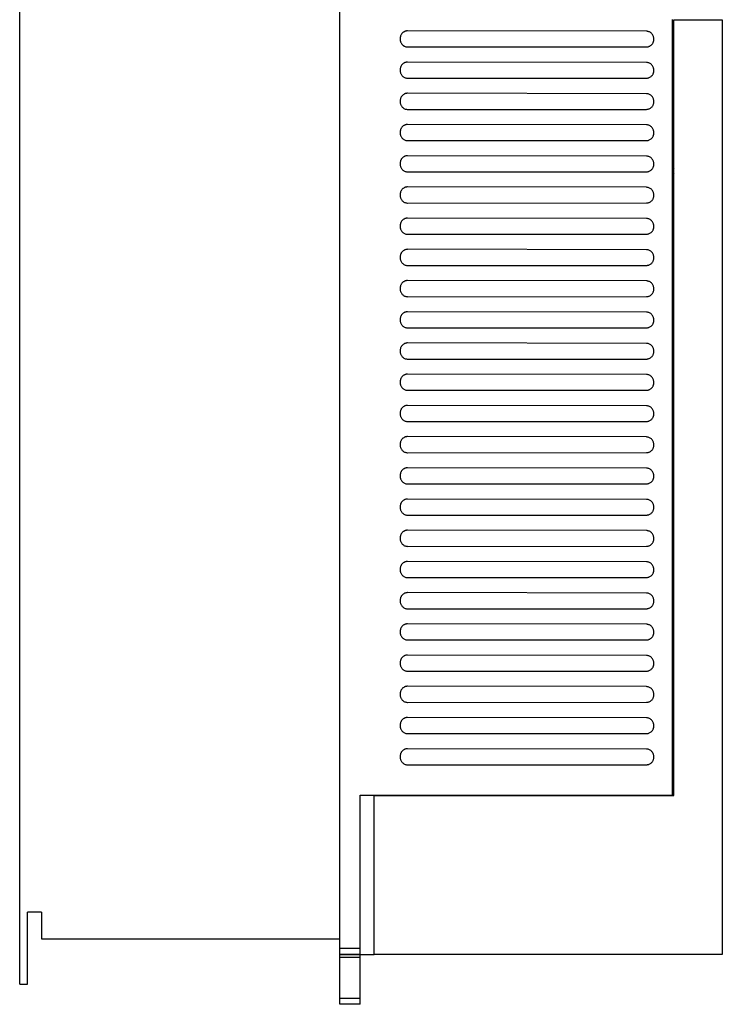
# Model space of a CAD drawing. Header units: millimetres. Extents: x 95 to 320, y 47 to 527.
# Tile 1 of 2: x 95 to 320, y 47 to 362. Entities that reach past the tile are written whole.
import ezdxf

# ---------------------------------------------------------------- set-up
doc = ezdxf.new("R2010")
doc.units = ezdxf.units.MM
doc.header["$LTSCALE"] = 37.263585
doc.layers.get('0').update_dxf_attribs({"linetype": 'CONTINUOUS'})

msp = doc.modelspace()

# ---------------------------------------------------------------- linework, layer by layer
at = {"color": 7}
for p, q in [((94.95, 53.03), (94.95, 526.53)), ((197.45, 46.53), (197.45, 526.53)), ((303.95, 362.03), (303.95, 113.53)), ((304.45, 362.01), (319.99, 362.01)), ((304.45, 113.44), (304.45, 362.01)), ((319.99, 362.01), (319.99, 62.44)), ((295.7, 358.31), (219.2, 358.44)), ((219.2, 353.27), (295.7, 353.29)), ((295.7, 348.31), (219.2, 348.44)), ((219.2, 343.27), (295.7, 343.29)), ((295.7, 338.31), (219.2, 338.44)), ((219.2, 333.27), (295.7, 333.29)), ((295.7, 328.31), (219.2, 328.44)), ((304.45, 326.92), (303.95, 326.89)), ((219.2, 323.27), (295.7, 323.29)), ((295.7, 318.31), (219.2, 318.44)), ((219.2, 313.27), (295.7, 313.29)), ((303.95, 314.99), (304.45, 314.28)), ((304.45, 312.7), (303.95, 312.1)), ((295.7, 308.31), (219.2, 308.44)), ((219.2, 303.27), (295.7, 303.29)), ((295.7, 298.31), (219.2, 298.44)), ((219.2, 293.27), (295.7, 293.29)), ((295.7, 288.31), (219.2, 288.44)), ((219.2, 283.27), (295.7, 283.29)), ((295.7, 278.31), (219.2, 278.44)), ((219.2, 273.27), (295.7, 273.29)), ((295.7, 268.31), (219.2, 268.44)), ((219.2, 263.27), (295.7, 263.29)), ((295.7, 258.31), (219.2, 258.44)), ((219.2, 253.27), (295.7, 253.29)), ((295.7, 248.31), (219.2, 248.44)), ((219.2, 243.27), (295.7, 243.29)), ((295.7, 238.31), (219.2, 238.44)), ((219.2, 233.27), (295.7, 233.29)), ((295.7, 228.31), (219.2, 228.44)), ((219.2, 223.27), (295.7, 223.29)), ((295.7, 218.31), (219.2, 218.44)), ((219.2, 213.27), (295.7, 213.29)), ((295.7, 208.31), (219.2, 208.44)), ((219.2, 203.27), (295.7, 203.29)), ((295.7, 198.31), (219.2, 198.44)), ((219.2, 193.27), (295.7, 193.29)), ((295.7, 188.31), (219.2, 188.44)), ((219.2, 183.27), (295.7, 183.29)), ((295.7, 178.31), (219.2, 178.44)), ((219.2, 173.27), (295.7, 173.29)), ((295.7, 168.31), (219.2, 168.44)), ((219.2, 163.27), (295.7, 163.29)), ((295.7, 158.31), (219.2, 158.44)), ((219.2, 153.27), (295.7, 153.29)), ((295.7, 148.31), (219.2, 148.44)), ((219.2, 143.27), (295.7, 143.29)), ((295.7, 138.31), (219.2, 138.44)), ((219.2, 133.27), (295.7, 133.29)), ((295.7, 128.31), (219.2, 128.44)), ((219.2, 123.27), (295.7, 123.29)), ((203.95, 113.53), (303.95, 113.53)), ((203.95, 46.53), (203.95, 113.53)), ((208.45, 113.44), (304.45, 113.44)), ((208.45, 62.44), (208.45, 113.44)), ((291.97, 113.44), (291.97, 113.53)), ((101.95, 76.03), (97.45, 76.03)), ((97.45, 53.03), (97.45, 76.03)), ((101.95, 76.03), (101.95, 67.53)), ((101.95, 67.53), (197.45, 67.53)), ((197.45, 64.54), (203.95, 64.54)), ((203.95, 62.54), (197.45, 62.54)), ((197.45, 62.53), (208.45, 62.53)), ((203.95, 61.53), (197.45, 61.53)), ((319.99, 62.44), (208.45, 62.44)), ((94.95, 53.03), (97.45, 53.03)), ((197.45, 48.53), (203.95, 48.53)), ((203.95, 46.53), (197.45, 46.53))]:
    msp.add_line(p, q, dxfattribs=at)
for points, knots in [([(219.2, 358.44), (219.12, 358.44), (218.95, 358.43), (218.71, 358.39), (218.46, 358.32), (218.2, 358.22), (217.94, 358.07), (217.69, 357.89), (217.46, 357.67), (217.26, 357.42), (217.09, 357.15), (216.96, 356.85), (216.86, 356.55), (216.8, 356.23), (216.78, 355.91), (216.79, 355.59), (216.84, 355.25), (216.93, 354.9), (217.09, 354.54), (217.33, 354.18), (217.65, 353.84), (218.02, 353.58), (218.43, 353.39), (218.82, 353.29), (219.08, 353.27), (219.2, 353.27)], [0, 0, 0, 0, 0.030992, 0.062343, 0.095008, 0.129897, 0.167481, 0.207099, 0.247716, 0.28854, 0.329475, 0.370495, 0.41149, 0.452358, 0.492954, 0.533596, 0.575769, 0.621242, 0.671332, 0.726437, 0.785885, 0.845847, 0.902374, 0.953705, 1, 1, 1, 1]), ([(295.7, 353.29), (295.82, 353.29), (296.06, 353.31), (296.44, 353.4), (296.82, 353.57), (297.18, 353.82), (297.48, 354.12), (297.71, 354.44), (297.88, 354.76), (297.98, 355.08), (298.05, 355.4), (298.08, 355.73), (298.06, 356.08), (298, 356.45), (297.86, 356.86), (297.64, 357.29), (297.31, 357.68), (296.91, 357.98), (296.49, 358.18), (296.09, 358.29), (295.82, 358.31), (295.7, 358.31)], [0, 0, 0, 0, 0.046104, 0.096138, 0.151077, 0.209279, 0.265314, 0.316323, 0.363029, 0.406637, 0.448682, 0.490689, 0.534561, 0.583106, 0.639343, 0.702859, 0.770459, 0.836739, 0.896958, 0.951047, 1, 1, 1, 1]), ([(219.2, 348.44), (219.12, 348.44), (218.95, 348.43), (218.71, 348.39), (218.46, 348.32), (218.2, 348.22), (217.94, 348.07), (217.69, 347.89), (217.46, 347.67), (217.26, 347.42), (217.09, 347.15), (216.96, 346.85), (216.86, 346.55), (216.8, 346.23), (216.78, 345.91), (216.79, 345.59), (216.84, 345.25), (216.93, 344.9), (217.09, 344.54), (217.33, 344.18), (217.65, 343.84), (218.02, 343.58), (218.43, 343.39), (218.82, 343.29), (219.08, 343.27), (219.2, 343.27)], [0, 0, 0, 0, 0.030992, 0.062343, 0.095008, 0.129897, 0.167481, 0.207099, 0.247716, 0.28854, 0.329475, 0.370495, 0.41149, 0.452358, 0.492954, 0.533596, 0.575769, 0.621242, 0.671332, 0.726437, 0.785885, 0.845847, 0.902374, 0.953705, 1, 1, 1, 1]), ([(295.7, 343.29), (295.82, 343.29), (296.06, 343.31), (296.44, 343.4), (296.82, 343.57), (297.18, 343.82), (297.48, 344.12), (297.71, 344.44), (297.88, 344.76), (297.98, 345.08), (298.05, 345.4), (298.08, 345.73), (298.06, 346.08), (298, 346.45), (297.86, 346.86), (297.64, 347.29), (297.31, 347.68), (296.91, 347.98), (296.49, 348.18), (296.09, 348.29), (295.82, 348.31), (295.7, 348.31)], [0, 0, 0, 0, 0.046104, 0.096138, 0.151077, 0.209279, 0.265314, 0.316323, 0.363029, 0.406637, 0.448682, 0.490689, 0.534561, 0.583106, 0.639343, 0.702859, 0.770459, 0.836739, 0.896958, 0.951047, 1, 1, 1, 1]), ([(219.2, 338.44), (219.12, 338.44), (218.95, 338.43), (218.71, 338.39), (218.46, 338.32), (218.2, 338.22), (217.94, 338.07), (217.69, 337.89), (217.46, 337.67), (217.26, 337.42), (217.09, 337.15), (216.96, 336.85), (216.86, 336.55), (216.8, 336.23), (216.78, 335.91), (216.79, 335.59), (216.84, 335.25), (216.93, 334.9), (217.09, 334.54), (217.33, 334.18), (217.65, 333.84), (218.02, 333.58), (218.43, 333.39), (218.82, 333.29), (219.08, 333.27), (219.2, 333.27)], [0, 0, 0, 0, 0.030992, 0.062343, 0.095008, 0.129897, 0.167481, 0.207099, 0.247716, 0.28854, 0.329475, 0.370495, 0.41149, 0.452358, 0.492954, 0.533596, 0.575769, 0.621242, 0.671332, 0.726437, 0.785885, 0.845847, 0.902374, 0.953705, 1, 1, 1, 1]), ([(295.7, 333.29), (295.82, 333.29), (296.06, 333.31), (296.44, 333.4), (296.82, 333.57), (297.18, 333.82), (297.48, 334.12), (297.71, 334.44), (297.88, 334.76), (297.98, 335.08), (298.05, 335.4), (298.08, 335.73), (298.06, 336.08), (298, 336.45), (297.86, 336.86), (297.64, 337.29), (297.31, 337.68), (296.91, 337.98), (296.49, 338.18), (296.09, 338.29), (295.82, 338.31), (295.7, 338.31)], [0, 0, 0, 0, 0.046104, 0.096138, 0.151077, 0.209279, 0.265314, 0.316323, 0.363029, 0.406637, 0.448682, 0.490689, 0.534561, 0.583106, 0.639343, 0.702859, 0.770459, 0.836739, 0.896958, 0.951047, 1, 1, 1, 1]), ([(219.2, 328.44), (219.12, 328.44), (218.95, 328.43), (218.71, 328.39), (218.46, 328.32), (218.2, 328.22), (217.94, 328.07), (217.69, 327.89), (217.46, 327.67), (217.26, 327.42), (217.09, 327.15), (216.96, 326.85), (216.86, 326.55), (216.8, 326.23), (216.78, 325.91), (216.79, 325.59), (216.84, 325.25), (216.93, 324.9), (217.09, 324.54), (217.33, 324.18), (217.65, 323.84), (218.02, 323.58), (218.43, 323.39), (218.82, 323.29), (219.08, 323.27), (219.2, 323.27)], [0, 0, 0, 0, 0.030992, 0.062343, 0.095008, 0.129897, 0.167481, 0.207099, 0.247716, 0.28854, 0.329475, 0.370495, 0.41149, 0.452358, 0.492954, 0.533596, 0.575769, 0.621242, 0.671332, 0.726437, 0.785885, 0.845847, 0.902374, 0.953705, 1, 1, 1, 1]), ([(295.7, 323.29), (295.82, 323.29), (296.06, 323.31), (296.44, 323.4), (296.82, 323.57), (297.18, 323.82), (297.48, 324.12), (297.71, 324.44), (297.88, 324.76), (297.98, 325.08), (298.05, 325.4), (298.08, 325.73), (298.06, 326.08), (298, 326.45), (297.86, 326.86), (297.64, 327.29), (297.31, 327.68), (296.91, 327.98), (296.49, 328.18), (296.09, 328.29), (295.82, 328.31), (295.7, 328.31)], [0, 0, 0, 0, 0.046104, 0.096138, 0.151077, 0.209279, 0.265314, 0.316323, 0.363029, 0.406637, 0.448682, 0.490689, 0.534561, 0.583106, 0.639343, 0.702859, 0.770459, 0.836739, 0.896958, 0.951047, 1, 1, 1, 1]), ([(219.2, 318.44), (219.12, 318.44), (218.95, 318.43), (218.71, 318.39), (218.46, 318.32), (218.2, 318.22), (217.94, 318.07), (217.69, 317.89), (217.46, 317.67), (217.26, 317.42), (217.09, 317.15), (216.96, 316.85), (216.86, 316.55), (216.8, 316.23), (216.78, 315.91), (216.79, 315.59), (216.84, 315.25), (216.93, 314.9), (217.09, 314.54), (217.33, 314.18), (217.65, 313.84), (218.02, 313.58), (218.43, 313.39), (218.82, 313.29), (219.08, 313.27), (219.2, 313.27)], [0, 0, 0, 0, 0.030992, 0.062343, 0.095008, 0.129897, 0.167481, 0.207099, 0.247716, 0.28854, 0.329475, 0.370495, 0.41149, 0.452358, 0.492954, 0.533596, 0.575769, 0.621242, 0.671332, 0.726437, 0.785885, 0.845847, 0.902374, 0.953705, 1, 1, 1, 1]), ([(295.7, 313.29), (295.82, 313.29), (296.06, 313.31), (296.44, 313.4), (296.82, 313.57), (297.18, 313.82), (297.48, 314.12), (297.71, 314.44), (297.88, 314.76), (297.98, 315.08), (298.05, 315.4), (298.08, 315.73), (298.06, 316.08), (298, 316.45), (297.86, 316.86), (297.64, 317.29), (297.31, 317.68), (296.91, 317.98), (296.49, 318.18), (296.09, 318.29), (295.82, 318.31), (295.7, 318.31)], [0, 0, 0, 0, 0.046104, 0.096138, 0.151077, 0.209279, 0.265314, 0.316323, 0.363029, 0.406637, 0.448682, 0.490689, 0.534561, 0.583106, 0.639343, 0.702859, 0.770459, 0.836739, 0.896958, 0.951047, 1, 1, 1, 1]), ([(219.2, 308.44), (219.12, 308.44), (218.95, 308.43), (218.71, 308.39), (218.46, 308.32), (218.2, 308.22), (217.94, 308.07), (217.69, 307.89), (217.46, 307.67), (217.26, 307.42), (217.09, 307.15), (216.96, 306.85), (216.86, 306.55), (216.8, 306.23), (216.78, 305.91), (216.79, 305.59), (216.84, 305.25), (216.93, 304.9), (217.09, 304.54), (217.33, 304.18), (217.65, 303.84), (218.02, 303.58), (218.43, 303.39), (218.82, 303.29), (219.08, 303.27), (219.2, 303.27)], [0, 0, 0, 0, 0.030992, 0.062343, 0.095008, 0.129897, 0.167481, 0.207099, 0.247716, 0.28854, 0.329475, 0.370495, 0.41149, 0.452358, 0.492954, 0.533596, 0.575769, 0.621242, 0.671332, 0.726437, 0.785885, 0.845847, 0.902374, 0.953705, 1, 1, 1, 1]), ([(295.7, 303.29), (295.82, 303.29), (296.06, 303.31), (296.44, 303.4), (296.82, 303.57), (297.18, 303.82), (297.48, 304.12), (297.71, 304.44), (297.88, 304.76), (297.98, 305.08), (298.05, 305.4), (298.08, 305.73), (298.06, 306.08), (298, 306.45), (297.86, 306.86), (297.64, 307.29), (297.31, 307.68), (296.91, 307.98), (296.49, 308.18), (296.09, 308.29), (295.82, 308.31), (295.7, 308.31)], [0, 0, 0, 0, 0.046104, 0.096138, 0.151077, 0.209279, 0.265314, 0.316323, 0.363029, 0.406637, 0.448682, 0.490689, 0.534561, 0.583106, 0.639343, 0.702859, 0.770459, 0.836739, 0.896958, 0.951047, 1, 1, 1, 1]), ([(219.2, 298.44), (219.12, 298.44), (218.95, 298.43), (218.71, 298.39), (218.46, 298.32), (218.2, 298.22), (217.94, 298.07), (217.69, 297.89), (217.46, 297.67), (217.26, 297.42), (217.09, 297.15), (216.96, 296.85), (216.86, 296.55), (216.8, 296.23), (216.78, 295.91), (216.79, 295.59), (216.84, 295.25), (216.93, 294.9), (217.09, 294.54), (217.33, 294.18), (217.65, 293.84), (218.02, 293.58), (218.43, 293.39), (218.82, 293.29), (219.08, 293.27), (219.2, 293.27)], [0, 0, 0, 0, 0.030992, 0.062343, 0.095008, 0.129897, 0.167481, 0.207099, 0.247716, 0.28854, 0.329475, 0.370495, 0.41149, 0.452358, 0.492954, 0.533596, 0.575769, 0.621242, 0.671332, 0.726437, 0.785885, 0.845847, 0.902374, 0.953705, 1, 1, 1, 1]), ([(295.7, 293.29), (295.82, 293.29), (296.06, 293.31), (296.44, 293.4), (296.82, 293.57), (297.18, 293.82), (297.48, 294.12), (297.71, 294.44), (297.88, 294.76), (297.98, 295.08), (298.05, 295.4), (298.08, 295.73), (298.06, 296.08), (298, 296.45), (297.86, 296.86), (297.64, 297.29), (297.31, 297.68), (296.91, 297.98), (296.49, 298.18), (296.09, 298.29), (295.82, 298.31), (295.7, 298.31)], [0, 0, 0, 0, 0.046104, 0.096138, 0.151077, 0.209279, 0.265314, 0.316323, 0.363029, 0.406637, 0.448682, 0.490689, 0.534561, 0.583106, 0.639343, 0.702859, 0.770459, 0.836739, 0.896958, 0.951047, 1, 1, 1, 1]), ([(219.2, 288.44), (219.12, 288.44), (218.95, 288.43), (218.71, 288.39), (218.46, 288.32), (218.2, 288.22), (217.94, 288.07), (217.69, 287.89), (217.46, 287.67), (217.26, 287.42), (217.09, 287.15), (216.96, 286.85), (216.86, 286.55), (216.8, 286.23), (216.78, 285.91), (216.79, 285.59), (216.84, 285.25), (216.93, 284.9), (217.09, 284.54), (217.33, 284.18), (217.65, 283.84), (218.02, 283.58), (218.43, 283.39), (218.82, 283.29), (219.08, 283.27), (219.2, 283.27)], [0, 0, 0, 0, 0.030992, 0.062343, 0.095008, 0.129897, 0.167481, 0.207099, 0.247716, 0.28854, 0.329475, 0.370495, 0.41149, 0.452358, 0.492954, 0.533596, 0.575769, 0.621242, 0.671332, 0.726437, 0.785885, 0.845847, 0.902374, 0.953705, 1, 1, 1, 1]), ([(295.7, 283.29), (295.82, 283.29), (296.06, 283.31), (296.44, 283.4), (296.82, 283.57), (297.18, 283.82), (297.48, 284.12), (297.71, 284.44), (297.88, 284.76), (297.98, 285.08), (298.05, 285.4), (298.08, 285.73), (298.06, 286.08), (298, 286.45), (297.86, 286.86), (297.64, 287.29), (297.31, 287.68), (296.91, 287.98), (296.49, 288.18), (296.09, 288.29), (295.82, 288.31), (295.7, 288.31)], [0, 0, 0, 0, 0.046104, 0.096138, 0.151077, 0.209279, 0.265314, 0.316323, 0.363029, 0.406637, 0.448682, 0.490689, 0.534561, 0.583106, 0.639343, 0.702859, 0.770459, 0.836739, 0.896958, 0.951047, 1, 1, 1, 1]), ([(219.2, 278.44), (219.12, 278.44), (218.95, 278.43), (218.71, 278.39), (218.46, 278.32), (218.2, 278.22), (217.94, 278.07), (217.69, 277.89), (217.46, 277.67), (217.26, 277.42), (217.09, 277.15), (216.96, 276.85), (216.86, 276.55), (216.8, 276.23), (216.78, 275.91), (216.79, 275.59), (216.84, 275.25), (216.93, 274.9), (217.09, 274.54), (217.33, 274.18), (217.65, 273.84), (218.02, 273.58), (218.43, 273.39), (218.82, 273.29), (219.08, 273.27), (219.2, 273.27)], [0, 0, 0, 0, 0.030992, 0.062343, 0.095008, 0.129897, 0.167481, 0.207099, 0.247716, 0.28854, 0.329475, 0.370495, 0.41149, 0.452358, 0.492954, 0.533596, 0.575769, 0.621242, 0.671332, 0.726437, 0.785885, 0.845847, 0.902374, 0.953705, 1, 1, 1, 1]), ([(295.7, 273.29), (295.82, 273.29), (296.06, 273.31), (296.44, 273.4), (296.82, 273.57), (297.18, 273.82), (297.48, 274.12), (297.71, 274.44), (297.88, 274.76), (297.98, 275.08), (298.05, 275.4), (298.08, 275.73), (298.06, 276.08), (298, 276.45), (297.86, 276.86), (297.64, 277.29), (297.31, 277.68), (296.91, 277.98), (296.49, 278.18), (296.09, 278.29), (295.82, 278.31), (295.7, 278.31)], [0, 0, 0, 0, 0.046104, 0.096138, 0.151077, 0.209279, 0.265314, 0.316323, 0.363029, 0.406637, 0.448682, 0.490689, 0.534561, 0.583106, 0.639343, 0.702859, 0.770459, 0.836739, 0.896958, 0.951047, 1, 1, 1, 1]), ([(219.2, 268.44), (219.12, 268.44), (218.95, 268.43), (218.71, 268.39), (218.46, 268.32), (218.2, 268.22), (217.94, 268.07), (217.69, 267.89), (217.46, 267.67), (217.26, 267.42), (217.09, 267.15), (216.96, 266.85), (216.86, 266.55), (216.8, 266.23), (216.78, 265.91), (216.79, 265.59), (216.84, 265.25), (216.93, 264.9), (217.09, 264.54), (217.33, 264.18), (217.65, 263.84), (218.02, 263.58), (218.43, 263.39), (218.82, 263.29), (219.08, 263.27), (219.2, 263.27)], [0, 0, 0, 0, 0.030992, 0.062343, 0.095008, 0.129897, 0.167481, 0.207099, 0.247716, 0.28854, 0.329475, 0.370495, 0.41149, 0.452358, 0.492954, 0.533596, 0.575769, 0.621242, 0.671332, 0.726437, 0.785885, 0.845847, 0.902374, 0.953705, 1, 1, 1, 1]), ([(295.7, 263.29), (295.82, 263.29), (296.06, 263.31), (296.44, 263.4), (296.82, 263.57), (297.18, 263.82), (297.48, 264.12), (297.71, 264.44), (297.88, 264.76), (297.98, 265.08), (298.05, 265.4), (298.08, 265.73), (298.06, 266.08), (298, 266.45), (297.86, 266.86), (297.64, 267.29), (297.31, 267.68), (296.91, 267.98), (296.49, 268.18), (296.09, 268.29), (295.82, 268.31), (295.7, 268.31)], [0, 0, 0, 0, 0.046104, 0.096138, 0.151077, 0.209279, 0.265314, 0.316323, 0.363029, 0.406637, 0.448682, 0.490689, 0.534561, 0.583106, 0.639343, 0.702859, 0.770459, 0.836739, 0.896958, 0.951047, 1, 1, 1, 1]), ([(219.2, 258.44), (219.12, 258.44), (218.95, 258.43), (218.71, 258.39), (218.46, 258.32), (218.2, 258.22), (217.94, 258.07), (217.69, 257.89), (217.46, 257.67), (217.26, 257.42), (217.09, 257.15), (216.96, 256.85), (216.86, 256.55), (216.8, 256.23), (216.78, 255.91), (216.79, 255.59), (216.84, 255.25), (216.93, 254.9), (217.09, 254.54), (217.33, 254.18), (217.65, 253.84), (218.02, 253.58), (218.43, 253.39), (218.82, 253.29), (219.08, 253.27), (219.2, 253.27)], [0, 0, 0, 0, 0.030992, 0.062343, 0.095008, 0.129897, 0.167481, 0.207099, 0.247716, 0.28854, 0.329475, 0.370495, 0.41149, 0.452358, 0.492954, 0.533596, 0.575769, 0.621242, 0.671332, 0.726437, 0.785885, 0.845847, 0.902374, 0.953705, 1, 1, 1, 1]), ([(295.7, 253.29), (295.82, 253.29), (296.06, 253.31), (296.44, 253.4), (296.82, 253.57), (297.18, 253.82), (297.48, 254.12), (297.71, 254.44), (297.88, 254.76), (297.98, 255.08), (298.05, 255.4), (298.08, 255.73), (298.06, 256.08), (298, 256.45), (297.86, 256.86), (297.64, 257.29), (297.31, 257.68), (296.91, 257.98), (296.49, 258.18), (296.09, 258.29), (295.82, 258.31), (295.7, 258.31)], [0, 0, 0, 0, 0.046104, 0.096138, 0.151077, 0.209279, 0.265314, 0.316323, 0.363029, 0.406637, 0.448682, 0.490689, 0.534561, 0.583106, 0.639343, 0.702859, 0.770459, 0.836739, 0.896958, 0.951047, 1, 1, 1, 1]), ([(219.2, 248.44), (219.12, 248.44), (218.95, 248.43), (218.71, 248.39), (218.46, 248.32), (218.2, 248.22), (217.94, 248.07), (217.69, 247.89), (217.46, 247.67), (217.26, 247.42), (217.09, 247.15), (216.96, 246.85), (216.86, 246.55), (216.8, 246.23), (216.78, 245.91), (216.79, 245.59), (216.84, 245.25), (216.93, 244.9), (217.09, 244.54), (217.33, 244.18), (217.65, 243.84), (218.02, 243.58), (218.43, 243.39), (218.82, 243.29), (219.08, 243.27), (219.2, 243.27)], [0, 0, 0, 0, 0.030992, 0.062343, 0.095008, 0.129897, 0.167481, 0.207099, 0.247716, 0.28854, 0.329475, 0.370495, 0.41149, 0.452358, 0.492954, 0.533596, 0.575769, 0.621242, 0.671332, 0.726437, 0.785885, 0.845847, 0.902374, 0.953705, 1, 1, 1, 1]), ([(295.7, 243.29), (295.82, 243.29), (296.06, 243.31), (296.44, 243.4), (296.82, 243.57), (297.18, 243.82), (297.48, 244.12), (297.71, 244.44), (297.88, 244.76), (297.98, 245.08), (298.05, 245.4), (298.08, 245.73), (298.06, 246.08), (298, 246.45), (297.86, 246.86), (297.64, 247.29), (297.31, 247.68), (296.91, 247.98), (296.49, 248.18), (296.09, 248.29), (295.82, 248.31), (295.7, 248.31)], [0, 0, 0, 0, 0.046104, 0.096138, 0.151077, 0.209279, 0.265314, 0.316323, 0.363029, 0.406637, 0.448682, 0.490689, 0.534561, 0.583106, 0.639343, 0.702859, 0.770459, 0.836739, 0.896958, 0.951047, 1, 1, 1, 1]), ([(219.2, 238.44), (219.12, 238.44), (218.95, 238.43), (218.71, 238.39), (218.46, 238.32), (218.2, 238.22), (217.94, 238.07), (217.69, 237.89), (217.46, 237.67), (217.26, 237.42), (217.09, 237.15), (216.96, 236.85), (216.86, 236.55), (216.8, 236.23), (216.78, 235.91), (216.79, 235.59), (216.84, 235.25), (216.93, 234.9), (217.09, 234.54), (217.33, 234.18), (217.65, 233.84), (218.02, 233.58), (218.43, 233.39), (218.82, 233.29), (219.08, 233.27), (219.2, 233.27)], [0, 0, 0, 0, 0.030992, 0.062343, 0.095008, 0.129897, 0.167481, 0.207099, 0.247716, 0.28854, 0.329475, 0.370495, 0.41149, 0.452358, 0.492954, 0.533596, 0.575769, 0.621242, 0.671332, 0.726437, 0.785885, 0.845847, 0.902374, 0.953705, 1, 1, 1, 1]), ([(295.7, 233.29), (295.82, 233.29), (296.06, 233.31), (296.44, 233.4), (296.82, 233.57), (297.18, 233.82), (297.48, 234.12), (297.71, 234.44), (297.88, 234.76), (297.98, 235.08), (298.05, 235.4), (298.08, 235.73), (298.06, 236.08), (298, 236.45), (297.86, 236.86), (297.64, 237.29), (297.31, 237.68), (296.91, 237.98), (296.49, 238.18), (296.09, 238.29), (295.82, 238.31), (295.7, 238.31)], [0, 0, 0, 0, 0.046104, 0.096138, 0.151077, 0.209279, 0.265314, 0.316323, 0.363029, 0.406637, 0.448682, 0.490689, 0.534561, 0.583106, 0.639343, 0.702859, 0.770459, 0.836739, 0.896958, 0.951047, 1, 1, 1, 1]), ([(219.2, 228.44), (219.12, 228.44), (218.95, 228.43), (218.71, 228.39), (218.46, 228.32), (218.2, 228.22), (217.94, 228.07), (217.69, 227.89), (217.46, 227.67), (217.26, 227.42), (217.09, 227.15), (216.96, 226.85), (216.86, 226.55), (216.8, 226.23), (216.78, 225.91), (216.79, 225.59), (216.84, 225.25), (216.93, 224.9), (217.09, 224.54), (217.33, 224.18), (217.65, 223.84), (218.02, 223.58), (218.43, 223.39), (218.82, 223.29), (219.08, 223.27), (219.2, 223.27)], [0, 0, 0, 0, 0.030992, 0.062343, 0.095008, 0.129897, 0.167481, 0.207099, 0.247716, 0.28854, 0.329475, 0.370495, 0.41149, 0.452358, 0.492954, 0.533596, 0.575769, 0.621242, 0.671332, 0.726437, 0.785885, 0.845847, 0.902374, 0.953705, 1, 1, 1, 1]), ([(295.7, 223.29), (295.82, 223.29), (296.06, 223.31), (296.44, 223.4), (296.82, 223.57), (297.18, 223.82), (297.48, 224.12), (297.71, 224.44), (297.88, 224.76), (297.98, 225.08), (298.05, 225.4), (298.08, 225.73), (298.06, 226.08), (298, 226.45), (297.86, 226.86), (297.64, 227.29), (297.31, 227.68), (296.91, 227.98), (296.49, 228.18), (296.09, 228.29), (295.82, 228.31), (295.7, 228.31)], [0, 0, 0, 0, 0.046104, 0.096138, 0.151077, 0.209279, 0.265314, 0.316323, 0.363029, 0.406637, 0.448682, 0.490689, 0.534561, 0.583106, 0.639343, 0.702859, 0.770459, 0.836739, 0.896958, 0.951047, 1, 1, 1, 1]), ([(219.2, 218.44), (219.12, 218.44), (218.95, 218.43), (218.71, 218.39), (218.46, 218.32), (218.2, 218.22), (217.94, 218.07), (217.69, 217.89), (217.46, 217.67), (217.26, 217.42), (217.09, 217.15), (216.96, 216.85), (216.86, 216.55), (216.8, 216.23), (216.78, 215.91), (216.79, 215.59), (216.84, 215.25), (216.93, 214.9), (217.09, 214.54), (217.33, 214.18), (217.65, 213.84), (218.02, 213.58), (218.43, 213.39), (218.82, 213.29), (219.08, 213.27), (219.2, 213.27)], [0, 0, 0, 0, 0.030992, 0.062343, 0.095008, 0.129897, 0.167481, 0.207099, 0.247716, 0.28854, 0.329475, 0.370495, 0.41149, 0.452358, 0.492954, 0.533596, 0.575769, 0.621242, 0.671332, 0.726437, 0.785885, 0.845847, 0.902374, 0.953705, 1, 1, 1, 1]), ([(295.7, 213.29), (295.82, 213.29), (296.06, 213.31), (296.44, 213.4), (296.82, 213.57), (297.18, 213.82), (297.48, 214.12), (297.71, 214.44), (297.88, 214.76), (297.98, 215.08), (298.05, 215.4), (298.08, 215.73), (298.06, 216.08), (298, 216.45), (297.86, 216.86), (297.64, 217.29), (297.31, 217.68), (296.91, 217.98), (296.49, 218.18), (296.09, 218.29), (295.82, 218.31), (295.7, 218.31)], [0, 0, 0, 0, 0.046104, 0.096138, 0.151077, 0.209279, 0.265314, 0.316323, 0.363029, 0.406637, 0.448682, 0.490689, 0.534561, 0.583106, 0.639343, 0.702859, 0.770459, 0.836739, 0.896958, 0.951047, 1, 1, 1, 1]), ([(219.2, 208.44), (219.12, 208.44), (218.95, 208.43), (218.71, 208.39), (218.46, 208.32), (218.2, 208.22), (217.94, 208.07), (217.69, 207.89), (217.46, 207.67), (217.26, 207.42), (217.09, 207.15), (216.96, 206.85), (216.86, 206.55), (216.8, 206.23), (216.78, 205.91), (216.79, 205.59), (216.84, 205.25), (216.93, 204.9), (217.09, 204.54), (217.33, 204.18), (217.65, 203.84), (218.02, 203.58), (218.43, 203.39), (218.82, 203.29), (219.08, 203.27), (219.2, 203.27)], [0, 0, 0, 0, 0.030992, 0.062343, 0.095008, 0.129897, 0.167481, 0.207099, 0.247716, 0.28854, 0.329475, 0.370495, 0.41149, 0.452358, 0.492954, 0.533596, 0.575769, 0.621242, 0.671332, 0.726437, 0.785885, 0.845847, 0.902374, 0.953705, 1, 1, 1, 1]), ([(295.7, 203.29), (295.82, 203.29), (296.06, 203.31), (296.44, 203.4), (296.82, 203.57), (297.18, 203.82), (297.48, 204.12), (297.71, 204.44), (297.88, 204.76), (297.98, 205.08), (298.05, 205.4), (298.08, 205.73), (298.06, 206.08), (298, 206.45), (297.86, 206.86), (297.64, 207.29), (297.31, 207.68), (296.91, 207.98), (296.49, 208.18), (296.09, 208.29), (295.82, 208.31), (295.7, 208.31)], [0, 0, 0, 0, 0.046104, 0.096138, 0.151077, 0.209279, 0.265314, 0.316323, 0.363029, 0.406637, 0.448682, 0.490689, 0.534561, 0.583106, 0.639343, 0.702859, 0.770459, 0.836739, 0.896958, 0.951047, 1, 1, 1, 1]), ([(219.2, 198.44), (219.12, 198.44), (218.95, 198.43), (218.71, 198.39), (218.46, 198.32), (218.2, 198.22), (217.94, 198.07), (217.69, 197.89), (217.46, 197.67), (217.26, 197.42), (217.09, 197.15), (216.96, 196.85), (216.86, 196.55), (216.8, 196.23), (216.78, 195.91), (216.79, 195.59), (216.84, 195.25), (216.93, 194.9), (217.09, 194.54), (217.33, 194.18), (217.65, 193.84), (218.02, 193.58), (218.43, 193.39), (218.82, 193.29), (219.08, 193.27), (219.2, 193.27)], [0, 0, 0, 0, 0.030992, 0.062343, 0.095008, 0.129897, 0.167481, 0.207099, 0.247716, 0.28854, 0.329475, 0.370495, 0.41149, 0.452358, 0.492954, 0.533596, 0.575769, 0.621242, 0.671332, 0.726437, 0.785885, 0.845847, 0.902374, 0.953705, 1, 1, 1, 1]), ([(295.7, 193.29), (295.82, 193.29), (296.06, 193.31), (296.44, 193.4), (296.82, 193.57), (297.18, 193.82), (297.48, 194.12), (297.71, 194.44), (297.88, 194.76), (297.98, 195.08), (298.05, 195.4), (298.08, 195.73), (298.06, 196.08), (298, 196.45), (297.86, 196.86), (297.64, 197.29), (297.31, 197.68), (296.91, 197.98), (296.49, 198.18), (296.09, 198.29), (295.82, 198.31), (295.7, 198.31)], [0, 0, 0, 0, 0.046104, 0.096138, 0.151077, 0.209279, 0.265314, 0.316323, 0.363029, 0.406637, 0.448682, 0.490689, 0.534561, 0.583106, 0.639343, 0.702859, 0.770459, 0.836739, 0.896958, 0.951047, 1, 1, 1, 1]), ([(219.2, 188.44), (219.12, 188.44), (218.95, 188.43), (218.71, 188.39), (218.46, 188.32), (218.2, 188.22), (217.94, 188.07), (217.69, 187.89), (217.46, 187.67), (217.26, 187.42), (217.09, 187.15), (216.96, 186.85), (216.86, 186.55), (216.8, 186.23), (216.78, 185.91), (216.79, 185.59), (216.84, 185.25), (216.93, 184.9), (217.09, 184.54), (217.33, 184.18), (217.65, 183.84), (218.02, 183.58), (218.43, 183.39), (218.82, 183.29), (219.08, 183.27), (219.2, 183.27)], [0, 0, 0, 0, 0.030992, 0.062343, 0.095008, 0.129897, 0.167481, 0.207099, 0.247716, 0.28854, 0.329475, 0.370495, 0.41149, 0.452358, 0.492954, 0.533596, 0.575769, 0.621242, 0.671332, 0.726437, 0.785885, 0.845847, 0.902374, 0.953705, 1, 1, 1, 1]), ([(295.7, 183.29), (295.82, 183.29), (296.06, 183.31), (296.44, 183.4), (296.82, 183.57), (297.18, 183.82), (297.48, 184.12), (297.71, 184.44), (297.88, 184.76), (297.98, 185.08), (298.05, 185.4), (298.08, 185.73), (298.06, 186.08), (298, 186.45), (297.86, 186.86), (297.64, 187.29), (297.31, 187.68), (296.91, 187.98), (296.49, 188.18), (296.09, 188.29), (295.82, 188.31), (295.7, 188.31)], [0, 0, 0, 0, 0.046104, 0.096138, 0.151077, 0.209279, 0.265314, 0.316323, 0.363029, 0.406637, 0.448682, 0.490689, 0.534561, 0.583106, 0.639343, 0.702859, 0.770459, 0.836739, 0.896958, 0.951047, 1, 1, 1, 1]), ([(219.2, 178.44), (219.12, 178.44), (218.95, 178.43), (218.71, 178.39), (218.46, 178.32), (218.2, 178.22), (217.94, 178.07), (217.69, 177.89), (217.46, 177.67), (217.26, 177.42), (217.09, 177.15), (216.96, 176.85), (216.86, 176.55), (216.8, 176.23), (216.78, 175.91), (216.79, 175.59), (216.84, 175.25), (216.93, 174.9), (217.09, 174.54), (217.33, 174.18), (217.65, 173.84), (218.02, 173.58), (218.43, 173.39), (218.82, 173.29), (219.08, 173.27), (219.2, 173.27)], [0, 0, 0, 0, 0.030992, 0.062343, 0.095008, 0.129897, 0.167481, 0.207099, 0.247716, 0.28854, 0.329475, 0.370495, 0.41149, 0.452358, 0.492954, 0.533596, 0.575769, 0.621242, 0.671332, 0.726437, 0.785885, 0.845847, 0.902374, 0.953705, 1, 1, 1, 1]), ([(295.7, 173.29), (295.82, 173.29), (296.06, 173.31), (296.44, 173.4), (296.82, 173.57), (297.18, 173.82), (297.48, 174.12), (297.71, 174.44), (297.88, 174.76), (297.98, 175.08), (298.05, 175.4), (298.08, 175.73), (298.06, 176.08), (298, 176.45), (297.86, 176.86), (297.64, 177.29), (297.31, 177.68), (296.91, 177.98), (296.49, 178.18), (296.09, 178.29), (295.82, 178.31), (295.7, 178.31)], [0, 0, 0, 0, 0.046104, 0.096138, 0.151077, 0.209279, 0.265314, 0.316323, 0.363029, 0.406637, 0.448682, 0.490689, 0.534561, 0.583106, 0.639343, 0.702859, 0.770459, 0.836739, 0.896958, 0.951047, 1, 1, 1, 1]), ([(219.2, 168.44), (219.12, 168.44), (218.95, 168.43), (218.71, 168.39), (218.46, 168.32), (218.2, 168.22), (217.94, 168.07), (217.69, 167.89), (217.46, 167.67), (217.26, 167.42), (217.09, 167.15), (216.96, 166.85), (216.86, 166.55), (216.8, 166.23), (216.78, 165.91), (216.79, 165.59), (216.84, 165.25), (216.93, 164.9), (217.09, 164.54), (217.33, 164.18), (217.65, 163.84), (218.02, 163.58), (218.43, 163.39), (218.82, 163.29), (219.08, 163.27), (219.2, 163.27)], [0, 0, 0, 0, 0.030992, 0.062343, 0.095008, 0.129897, 0.167481, 0.207099, 0.247716, 0.28854, 0.329475, 0.370495, 0.41149, 0.452358, 0.492954, 0.533596, 0.575769, 0.621242, 0.671332, 0.726437, 0.785885, 0.845847, 0.902374, 0.953705, 1, 1, 1, 1]), ([(295.7, 163.29), (295.82, 163.29), (296.06, 163.31), (296.44, 163.4), (296.82, 163.57), (297.18, 163.82), (297.48, 164.12), (297.71, 164.44), (297.88, 164.76), (297.98, 165.08), (298.05, 165.4), (298.08, 165.73), (298.06, 166.08), (298, 166.45), (297.86, 166.86), (297.64, 167.29), (297.31, 167.68), (296.91, 167.98), (296.49, 168.18), (296.09, 168.29), (295.82, 168.31), (295.7, 168.31)], [0, 0, 0, 0, 0.046104, 0.096138, 0.151077, 0.209279, 0.265314, 0.316323, 0.363029, 0.406637, 0.448682, 0.490689, 0.534561, 0.583106, 0.639343, 0.702859, 0.770459, 0.836739, 0.896958, 0.951047, 1, 1, 1, 1]), ([(219.2, 158.44), (219.12, 158.44), (218.95, 158.43), (218.71, 158.39), (218.46, 158.32), (218.2, 158.22), (217.94, 158.07), (217.69, 157.89), (217.46, 157.67), (217.26, 157.42), (217.09, 157.15), (216.96, 156.85), (216.86, 156.55), (216.8, 156.23), (216.78, 155.91), (216.79, 155.59), (216.84, 155.25), (216.93, 154.9), (217.09, 154.54), (217.33, 154.18), (217.65, 153.84), (218.02, 153.58), (218.43, 153.39), (218.82, 153.29), (219.08, 153.27), (219.2, 153.27)], [0, 0, 0, 0, 0.030992, 0.062343, 0.095008, 0.129897, 0.167481, 0.207099, 0.247716, 0.28854, 0.329475, 0.370495, 0.41149, 0.452358, 0.492954, 0.533596, 0.575769, 0.621242, 0.671332, 0.726437, 0.785885, 0.845847, 0.902374, 0.953705, 1, 1, 1, 1]), ([(295.7, 153.29), (295.82, 153.29), (296.06, 153.31), (296.44, 153.4), (296.82, 153.57), (297.18, 153.82), (297.48, 154.12), (297.71, 154.44), (297.88, 154.76), (297.98, 155.08), (298.05, 155.4), (298.08, 155.73), (298.06, 156.08), (298, 156.45), (297.86, 156.86), (297.64, 157.29), (297.31, 157.68), (296.91, 157.98), (296.49, 158.18), (296.09, 158.29), (295.82, 158.31), (295.7, 158.31)], [0, 0, 0, 0, 0.046104, 0.096138, 0.151077, 0.209279, 0.265314, 0.316323, 0.363029, 0.406637, 0.448682, 0.490689, 0.534561, 0.583106, 0.639343, 0.702859, 0.770459, 0.836739, 0.896958, 0.951047, 1, 1, 1, 1]), ([(219.2, 148.44), (219.12, 148.44), (218.95, 148.43), (218.71, 148.39), (218.46, 148.32), (218.2, 148.22), (217.94, 148.07), (217.69, 147.89), (217.46, 147.67), (217.26, 147.42), (217.09, 147.15), (216.96, 146.85), (216.86, 146.55), (216.8, 146.23), (216.78, 145.91), (216.79, 145.59), (216.84, 145.25), (216.93, 144.9), (217.09, 144.54), (217.33, 144.18), (217.65, 143.84), (218.02, 143.58), (218.43, 143.39), (218.82, 143.29), (219.08, 143.27), (219.2, 143.27)], [0, 0, 0, 0, 0.030992, 0.062343, 0.095008, 0.129897, 0.167481, 0.207099, 0.247716, 0.28854, 0.329475, 0.370495, 0.41149, 0.452358, 0.492954, 0.533596, 0.575769, 0.621242, 0.671332, 0.726437, 0.785885, 0.845847, 0.902374, 0.953705, 1, 1, 1, 1]), ([(295.7, 143.29), (295.82, 143.29), (296.06, 143.31), (296.44, 143.4), (296.82, 143.57), (297.18, 143.82), (297.48, 144.12), (297.71, 144.44), (297.88, 144.76), (297.98, 145.08), (298.05, 145.4), (298.08, 145.73), (298.06, 146.08), (298, 146.45), (297.86, 146.86), (297.64, 147.29), (297.31, 147.68), (296.91, 147.98), (296.49, 148.18), (296.09, 148.29), (295.82, 148.31), (295.7, 148.31)], [0, 0, 0, 0, 0.046104, 0.096138, 0.151077, 0.209279, 0.265314, 0.316323, 0.363029, 0.406637, 0.448682, 0.490689, 0.534561, 0.583106, 0.639343, 0.702859, 0.770459, 0.836739, 0.896958, 0.951047, 1, 1, 1, 1]), ([(219.2, 138.44), (219.12, 138.44), (218.95, 138.43), (218.71, 138.39), (218.46, 138.32), (218.2, 138.22), (217.94, 138.07), (217.69, 137.89), (217.46, 137.67), (217.26, 137.42), (217.09, 137.15), (216.96, 136.85), (216.86, 136.55), (216.8, 136.23), (216.78, 135.91), (216.79, 135.59), (216.84, 135.25), (216.93, 134.9), (217.09, 134.54), (217.33, 134.18), (217.65, 133.84), (218.02, 133.58), (218.43, 133.39), (218.82, 133.29), (219.08, 133.27), (219.2, 133.27)], [0, 0, 0, 0, 0.030992, 0.062343, 0.095008, 0.129897, 0.167481, 0.207099, 0.247716, 0.28854, 0.329475, 0.370495, 0.41149, 0.452358, 0.492954, 0.533596, 0.575769, 0.621242, 0.671332, 0.726437, 0.785885, 0.845847, 0.902374, 0.953705, 1, 1, 1, 1]), ([(295.7, 133.29), (295.82, 133.29), (296.06, 133.31), (296.44, 133.4), (296.82, 133.57), (297.18, 133.82), (297.48, 134.12), (297.71, 134.44), (297.88, 134.76), (297.98, 135.08), (298.05, 135.4), (298.08, 135.73), (298.06, 136.08), (298, 136.45), (297.86, 136.86), (297.64, 137.29), (297.31, 137.68), (296.91, 137.98), (296.49, 138.18), (296.09, 138.29), (295.82, 138.31), (295.7, 138.31)], [0, 0, 0, 0, 0.046104, 0.096138, 0.151077, 0.209279, 0.265314, 0.316323, 0.363029, 0.406637, 0.448682, 0.490689, 0.534561, 0.583106, 0.639343, 0.702859, 0.770459, 0.836739, 0.896958, 0.951047, 1, 1, 1, 1]), ([(219.2, 128.44), (219.12, 128.44), (218.95, 128.43), (218.71, 128.39), (218.46, 128.32), (218.2, 128.22), (217.94, 128.07), (217.69, 127.89), (217.46, 127.67), (217.26, 127.42), (217.09, 127.15), (216.96, 126.85), (216.86, 126.55), (216.8, 126.23), (216.78, 125.91), (216.79, 125.59), (216.84, 125.25), (216.93, 124.9), (217.09, 124.54), (217.33, 124.18), (217.65, 123.84), (218.02, 123.58), (218.43, 123.39), (218.82, 123.29), (219.08, 123.27), (219.2, 123.27)], [0, 0, 0, 0, 0.030992, 0.062343, 0.095008, 0.129897, 0.167481, 0.207099, 0.247716, 0.28854, 0.329475, 0.370495, 0.41149, 0.452358, 0.492954, 0.533596, 0.575769, 0.621242, 0.671332, 0.726437, 0.785885, 0.845847, 0.902374, 0.953705, 1, 1, 1, 1]), ([(295.7, 123.29), (295.82, 123.29), (296.06, 123.31), (296.44, 123.4), (296.82, 123.57), (297.18, 123.82), (297.48, 124.12), (297.71, 124.44), (297.88, 124.76), (297.98, 125.08), (298.05, 125.4), (298.08, 125.73), (298.06, 126.08), (298, 126.45), (297.86, 126.86), (297.64, 127.29), (297.31, 127.68), (296.91, 127.98), (296.49, 128.18), (296.09, 128.29), (295.82, 128.31), (295.7, 128.31)], [0, 0, 0, 0, 0.046104, 0.096138, 0.151077, 0.209279, 0.265314, 0.316323, 0.363029, 0.406637, 0.448682, 0.490689, 0.534561, 0.583106, 0.639343, 0.702859, 0.770459, 0.836739, 0.896958, 0.951047, 1, 1, 1, 1])]:
    msp.add_open_spline(points, degree=3, knots=knots, dxfattribs=at)

doc.saveas('drawing.dxf')
